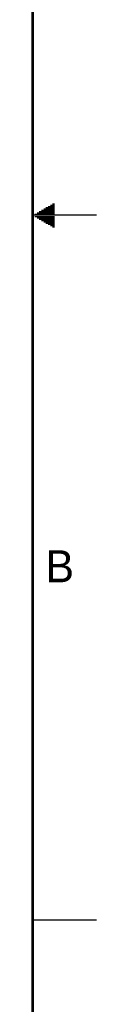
# Model space of a CAD drawing. Header units: inches. Extents: x 0 to 34, y 0 to 22.
# Tile 63 of 108: x 33.5 to 34, y 4.8 to 12.5. Entities that reach past the tile are written whole.
import ezdxf

# ---------------------------------------------------------------- set-up
doc = ezdxf.new("R2010")
doc.units = ezdxf.units.IN
doc.header["$LTSCALE"] = 1.87
doc.header["$MEASUREMENT"] = 0
doc.layers.get('0').update_dxf_attribs({"linetype": 'CONTINUOUS'})
doc.styles.add('TEXTSTYLE_2', font='txt')

msp = doc.modelspace()

# ---------------------------------------------------------------- linework, layer by layer
at = {"color": 2, "linetype": 'CONTINUOUS'}
for p, q in [((33.6386, 11.08), (33.6697, 11.08)), ((33.6559, 11.09), (33.6697, 11.09)), ((34, 11), (33.5, 11)), ((33.5173, 11.01), (33.6697, 11.01)), ((33.5347, 11.02), (33.6697, 11.02)), ((33.552, 11.03), (33.6697, 11.03)), ((33.5693, 11.04), (33.6697, 11.04)), ((33.5866, 11.05), (33.6697, 11.05)), ((33.6039, 11.06), (33.6697, 11.06)), ((33.6213, 11.07), (33.6697, 11.07)), ((33.5173, 10.99), (33.6697, 10.99)), ((33.5347, 10.98), (33.6697, 10.98)), ((33.552, 10.97), (33.6697, 10.97)), ((33.5693, 10.96), (33.6697, 10.96)), ((33.5866, 10.95), (33.6697, 10.95)), ((33.6039, 10.94), (33.6697, 10.94)), ((33.6213, 10.93), (33.6697, 10.93)), ((33.6386, 10.92), (33.6697, 10.92)), ((33.6559, 10.91), (33.6697, 10.91)), ((33.5, 5.5), (34, 5.5))]:
    msp.add_line(p, q, dxfattribs=at)
at = {"color": 7, "linetype": 'CONTINUOUS', "const_width": 0.02}
msp.add_lwpolyline([(33.5, 0.5), (33.5, 21.5)], dxfattribs=at)

# ---------------------------------------------------------------- texts
at = {"color": 2, "linetype": 'CONTINUOUS', "insert": (33.6006, 8.3845), "char_height": 0.25, "width": 0.25, "attachment_point": 1, "line_spacing_factor": 0.9, "style": 'TEXTSTYLE_2'}
msp.add_mtext('B', dxfattribs=at)

doc.saveas('drawing.dxf')
